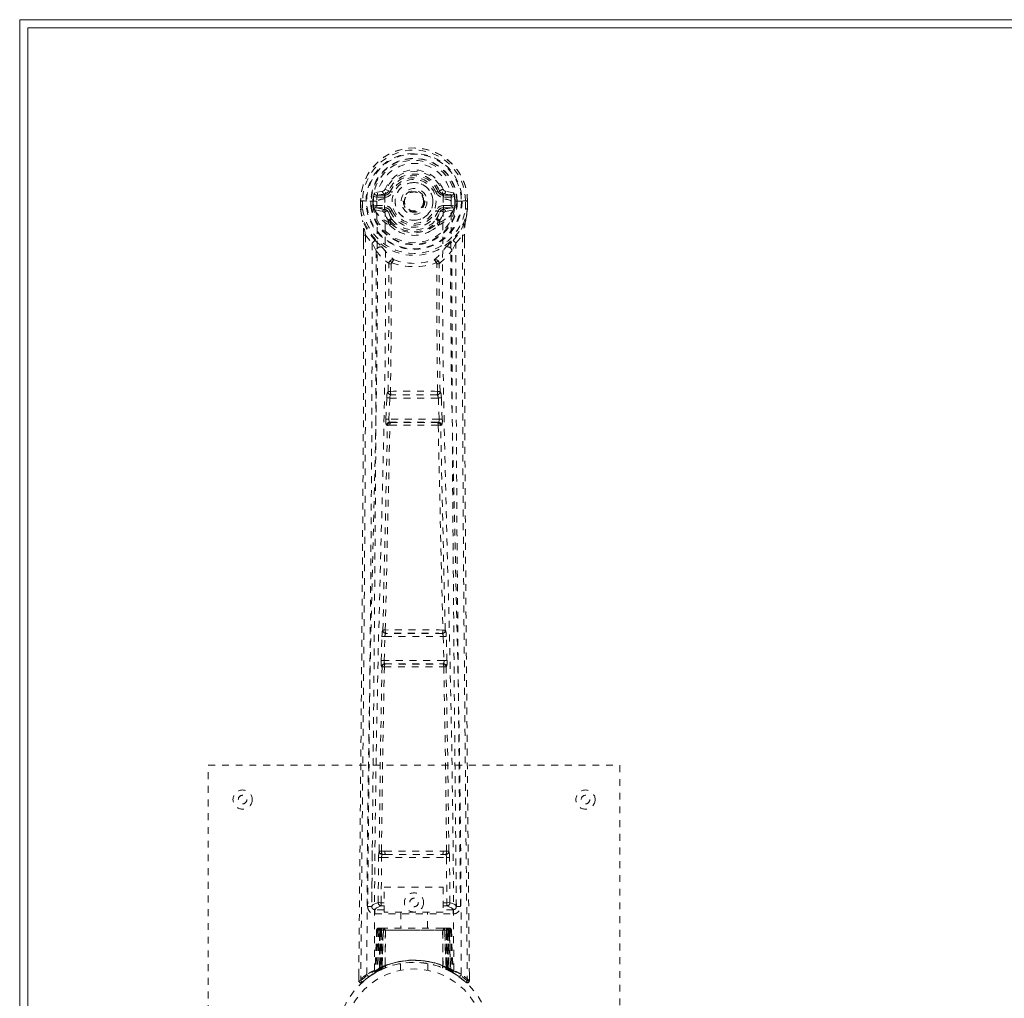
# Model space of a CAD drawing. Header units: inches. Extents: x 8.1 to 79.6, y 20.8 to 50.5.
# Tile 2 of 6: x 8.1 to 22.4, y 36.3 to 50.5. Entities that reach past the tile are written whole.
import ezdxf

# ---------------------------------------------------------------- set-up
doc = ezdxf.new("R2010")
doc.units = ezdxf.units.IN
doc.header["$MEASUREMENT"] = 0
doc.linetypes.add('SLD-Dashed', pattern=[0.075, 0.05, -0.025])
doc.linetypes.add('SLD-Solid', pattern=[0])

msp = doc.modelspace()

# ---------------------------------------------------------------- linework, layer by layer
at = {"color": 7, "linetype": 'SLD-Solid', "lineweight": 15}
for p, q in [((8.085, 20.777), (8.085, 50.527)), ((8.085, 50.527), (79.585, 50.527)), ((79.467, 50.409), (8.203, 50.409)), ((8.203, 50.409), (8.203, 20.895)), ((8.203, 50.409), (79.467, 50.409)), ((8.203, 20.895), (8.203, 50.409))]:
    msp.add_line(p, q, dxfattribs=at)
at = {"color": 7, "linetype": 'SLD-Dashed', "lineweight": 0}
for p, q in [((13.378, 48.027), (13.259, 48.003)), ((13.29, 47.967), (13.406, 47.987)), ((13.29, 47.967), (13.29, 47.937)), ((13.406, 47.967), (13.29, 47.967)), ((13.406, 47.987), (13.406, 47.967)), ((13.406, 47.937), (13.406, 47.967)), ((13.411, 48.054), (13.466, 48.031)), ((13.462, 48.023), (13.466, 48.031)), ((13.466, 48.031), (13.488, 48.021)), ((14.182, 48.021), (14.204, 48.031)), ((14.204, 48.031), (14.208, 48.022)), ((14.264, 47.987), (14.38, 47.967)), ((14.264, 47.987), (14.264, 47.967)), ((14.38, 47.967), (14.264, 47.967)), ((14.264, 47.937), (14.264, 47.967)), ((14.41, 48.003), (14.292, 48.027)), ((14.38, 47.937), (14.38, 47.967)), ((13.055, 47.883), (13.056, 47.766)), ((13.059, 47.883), (13.055, 47.883)), ((13.056, 47.884), (13.057, 47.766)), ((13.112, 47.883), (13.059, 47.883)), ((13.085, 47.882), (13.085, 47.766)), ((13.135, 47.882), (13.112, 47.883)), ((13.141, 47.882), (13.135, 47.882)), ((13.292, 47.882), (13.141, 47.882)), ((13.207, 47.809), (13.206, 47.881)), ((13.207, 47.809), (13.236, 47.811)), ((13.207, 47.809), (13.207, 47.809)), ((13.241, 47.882), (13.236, 47.882)), ((13.236, 47.882), (13.236, 47.811)), ((13.237, 47.81), (13.242, 47.791)), ((13.242, 47.804), (13.241, 47.882)), ((13.277, 47.815), (13.277, 47.785)), ((13.277, 47.815), (13.406, 47.815)), ((13.406, 47.937), (13.29, 47.937)), ((13.406, 47.815), (13.406, 47.785)), ((13.991, 47.884), (13.991, 47.876)), ((13.991, 47.876), (13.991, 47.86)), ((14.38, 47.937), (14.264, 47.937)), ((14.264, 47.815), (14.264, 47.785)), ((14.264, 47.815), (14.393, 47.815)), ((14.378, 47.883), (14.378, 47.882)), ((14.529, 47.882), (14.378, 47.882)), ((14.393, 47.785), (14.393, 47.815)), ((14.428, 47.882), (14.434, 47.882)), ((14.428, 47.804), (14.428, 47.882)), ((14.433, 47.81), (14.428, 47.791)), ((14.433, 47.811), (14.434, 47.882)), ((14.463, 47.882), (14.463, 47.809)), ((14.463, 47.882), (14.463, 47.882)), ((14.463, 47.809), (14.463, 47.809)), ((14.534, 47.882), (14.529, 47.882)), ((14.557, 47.883), (14.534, 47.882)), ((14.61, 47.883), (14.557, 47.883)), ((14.584, 47.766), (14.585, 47.882)), ((14.614, 47.883), (14.61, 47.883)), ((14.613, 47.766), (14.613, 47.884)), ((14.614, 47.883), (14.614, 47.766)), ((13.056, 47.766), (13.056, 47.762)), ((13.242, 47.791), (13.242, 47.804)), ((13.248, 47.767), (13.251, 47.763)), ((13.261, 47.752), (13.251, 47.762)), ((13.261, 47.752), (13.377, 47.731)), ((13.406, 47.76), (13.277, 47.785)), ((13.277, 47.785), (13.406, 47.785)), ((13.406, 47.76), (13.406, 47.785)), ((13.461, 47.719), (13.454, 47.73)), ((13.488, 47.73), (13.461, 47.719)), ((14.209, 47.719), (14.182, 47.73)), ((14.216, 47.73), (14.209, 47.719)), ((14.393, 47.785), (14.264, 47.76)), ((14.264, 47.76), (14.264, 47.785)), ((14.264, 47.785), (14.393, 47.785)), ((14.293, 47.731), (14.408, 47.752)), ((14.418, 47.763), (14.408, 47.752)), ((14.408, 47.752), (14.408, 47.752)), ((14.408, 47.752), (14.408, 47.752)), ((14.419, 47.763), (14.422, 47.767)), ((14.428, 47.791), (14.428, 47.804)), ((14.614, 47.762), (14.614, 47.766)), ((13.463, 47.57), (13.463, 47.593)), ((13.482, 47.525), (13.47, 47.543)), ((13.487, 47.598), (13.487, 47.575)), ((14.183, 47.575), (14.183, 47.598)), ((14.199, 47.543), (14.188, 47.525)), ((14.206, 47.57), (14.207, 47.593)), ((13.098, 47.384), (13.098, 47.282)), ((13.099, 47.383), (13.1, 47.281)), ((13.128, 47.382), (13.224, 47.267)), ((14.446, 47.267), (14.542, 47.382)), ((14.57, 47.294), (14.57, 47.383)), ((14.572, 47.384), (14.572, 47.295)), ((13.283, 47.155), (13.224, 47.267)), ((14.446, 47.267), (14.386, 47.155)), ((13.456, 45.101), (13.455, 45.101)), ((14.215, 45.101), (14.214, 45.101)), ((13.424, 44.702), (13.436, 45.011)), ((13.436, 45.011), (13.439, 45.045)), ((13.469, 44.7), (13.481, 45.009)), ((13.481, 45.009), (14.189, 45.009)), ((13.499, 45.054), (13.5, 45.054)), ((14.171, 45.054), (13.499, 45.054)), ((14.17, 45.054), (14.171, 45.054)), ((14.189, 45.009), (14.201, 44.7)), ((14.233, 45.011), (14.231, 45.045)), ((14.245, 44.702), (14.233, 45.011)), ((14.201, 44.7), (13.469, 44.7)), ((13.492, 44.651), (13.479, 44.656)), ((13.479, 44.656), (14.191, 44.656)), ((14.191, 44.656), (14.178, 44.651)), ((13.447, 44.608), (13.434, 44.612)), ((14.222, 44.608), (14.235, 44.612)), ((13.355, 41.18), (13.366, 41.533)), ((13.38, 41.623), (13.379, 41.623)), ((13.4, 41.179), (13.41, 41.531)), ((13.41, 41.531), (14.259, 41.531)), ((13.424, 41.576), (13.424, 41.576)), ((14.246, 41.576), (13.424, 41.576)), ((14.246, 41.576), (14.246, 41.576)), ((14.259, 41.531), (14.27, 41.179)), ((14.291, 41.623), (14.29, 41.623)), ((14.315, 41.18), (14.304, 41.533)), ((13.362, 41.09), (13.368, 41.087)), ((14.27, 41.179), (13.4, 41.179)), ((13.413, 41.131), (13.407, 41.134)), ((13.407, 41.134), (14.263, 41.134)), ((14.263, 41.134), (14.257, 41.131)), ((14.302, 41.087), (14.308, 41.09)), ((10.835, 31.652), (10.835, 39.652)), ((10.835, 39.652), (16.835, 39.652)), ((16.835, 39.652), (16.835, 31.652)), ((13.226, 38.409), (13.219, 37.595)), ((13.409, 38.399), (13.36, 38.398)), ((13.371, 38.352), (13.419, 38.352)), ((13.419, 38.352), (14.251, 38.352)), ((14.251, 38.352), (14.298, 38.352)), ((14.31, 38.398), (14.261, 38.399)), ((14.451, 37.595), (14.444, 38.409)), ((13.311, 37.649), (13.318, 38.309)), ((13.355, 37.648), (13.362, 38.308)), ((13.362, 38.308), (14.307, 38.308)), ((14.307, 38.308), (14.314, 37.648)), ((14.359, 37.649), (14.352, 38.309)), ((13.398, 37.875), (14.259, 37.875)), ((13.398, 37.509), (13.398, 37.875)), ((14.259, 37.875), (14.259, 37.509)), ((13.355, 37.603), (13.355, 37.648)), ((13.398, 37.648), (13.355, 37.648)), ((14.259, 37.648), (14.314, 37.648)), ((14.359, 37.649), (14.314, 37.648)), ((14.314, 37.603), (14.314, 37.648)), ((13.218, 37.592), (13.221, 37.574)), ((13.219, 37.595), (13.219, 37.594)), ((13.219, 37.594), (13.219, 37.584)), ((13.263, 37.546), (13.263, 37.486)), ((13.398, 37.546), (13.263, 37.546)), ((13.263, 37.486), (14.407, 37.486)), ((13.398, 37.603), (13.355, 37.603)), ((14.259, 37.509), (13.398, 37.509)), ((13.64, 37.509), (13.64, 37.277)), ((14.03, 37.277), (14.03, 37.509)), ((14.259, 37.603), (14.314, 37.603)), ((14.407, 37.546), (14.259, 37.546)), ((14.407, 37.486), (14.407, 37.546)), ((14.448, 37.574), (14.452, 37.592)), ((14.451, 37.594), (14.451, 37.595)), ((14.451, 37.584), (14.451, 37.594)), ((13.289, 37.248), (13.267, 36.642)), ((13.302, 37.248), (13.281, 36.65)), ((13.302, 37.248), (13.289, 37.248)), ((13.323, 37.252), (13.3, 36.658)), ((13.32, 37.248), (13.3, 36.661)), ((13.319, 37.277), (13.315, 37.276)), ((13.32, 37.277), (13.32, 37.277)), ((13.387, 37.248), (13.32, 37.248)), ((13.327, 37.248), (13.327, 36.691)), ((13.328, 37.277), (13.328, 37.275)), ((13.333, 37.277), (13.328, 37.277)), ((13.341, 37.277), (13.332, 37.277)), ((13.332, 37.248), (14.337, 37.248)), ((13.332, 36.693), (13.332, 37.248)), ((13.345, 37.277), (13.341, 37.277)), ((13.341, 36.697), (13.341, 37.248)), ((13.345, 37.248), (13.345, 36.699)), ((14.325, 37.248), (13.345, 37.248)), ((13.417, 37.277), (13.35, 37.277)), ((13.359, 37.248), (13.359, 36.706)), ((13.363, 37.248), (13.359, 37.248)), ((13.363, 37.248), (14.307, 37.248)), ((13.363, 36.707), (13.363, 37.248)), ((13.368, 36.696), (13.387, 37.248)), ((13.388, 37.248), (13.369, 36.697)), ((13.387, 37.248), (13.388, 37.248)), ((13.412, 36.725), (13.417, 37.249)), ((13.419, 37.248), (13.414, 36.726)), ((13.419, 37.248), (13.417, 37.249)), ((14.251, 37.277), (13.419, 37.277)), ((14.251, 37.248), (13.419, 37.248)), ((14.253, 37.249), (14.251, 37.248)), ((14.256, 36.726), (14.251, 37.248)), ((14.32, 37.277), (14.253, 37.277)), ((14.253, 37.249), (14.258, 36.725)), ((14.281, 37.248), (14.283, 37.248)), ((14.301, 36.697), (14.281, 37.248)), ((14.35, 37.248), (14.283, 37.248)), ((14.283, 37.248), (14.302, 36.696)), ((14.31, 37.248), (14.307, 37.248)), ((14.307, 37.248), (14.307, 36.707)), ((14.311, 36.706), (14.31, 37.248)), ((14.328, 37.277), (14.324, 37.277)), ((14.325, 36.699), (14.325, 37.248)), ((14.338, 37.277), (14.328, 37.277)), ((14.329, 37.248), (14.329, 36.697)), ((14.342, 37.277), (14.337, 37.277)), ((14.337, 37.248), (14.337, 36.693)), ((14.343, 36.691), (14.342, 37.248)), ((14.37, 36.658), (14.347, 37.252)), ((14.349, 37.277), (14.349, 37.277)), ((14.35, 37.248), (14.37, 36.661)), ((14.355, 37.276), (14.351, 37.277)), ((14.368, 37.248), (14.389, 36.65)), ((14.381, 37.248), (14.368, 37.248)), ((14.381, 37.248), (14.402, 36.642)), ((13.635, 36.759), (13.635, 36.663)), ((14.035, 36.663), (14.035, 36.759)), ((13.189, 36.576), (13.249, 36.613)), ((13.253, 36.618), (13.266, 36.625)), ((13.267, 36.642), (13.281, 36.65)), ((13.284, 36.636), (13.351, 36.67)), ((13.3, 36.661), (13.368, 36.696)), ((13.307, 36.667), (13.312, 36.666)), ((13.327, 36.691), (13.332, 36.693)), ((13.34, 36.665), (13.327, 36.691)), ((13.34, 36.665), (13.331, 36.66)), ((13.345, 36.667), (13.332, 36.693)), ((13.345, 36.667), (13.34, 36.665)), ((13.353, 36.671), (13.341, 36.697)), ((13.357, 36.673), (13.345, 36.699)), ((13.371, 36.68), (13.345, 36.667)), ((13.351, 36.67), (13.352, 36.671)), ((13.353, 36.671), (13.357, 36.673)), ((13.371, 36.68), (13.359, 36.706)), ((13.375, 36.681), (13.363, 36.707)), ((13.369, 36.697), (13.368, 36.696)), ((13.412, 36.725), (13.414, 36.726)), ((13.415, 36.698), (13.418, 36.699)), ((14.252, 36.699), (14.255, 36.698)), ((14.256, 36.726), (14.258, 36.725)), ((14.307, 36.707), (14.295, 36.681)), ((14.299, 36.68), (14.295, 36.681)), ((14.311, 36.706), (14.299, 36.68)), ((14.302, 36.696), (14.301, 36.697)), ((14.302, 36.696), (14.37, 36.661)), ((14.325, 36.699), (14.313, 36.673)), ((14.313, 36.673), (14.317, 36.671)), ((14.329, 36.697), (14.317, 36.671)), ((14.317, 36.671), (14.319, 36.67)), ((14.319, 36.67), (14.385, 36.636)), ((14.337, 36.693), (14.325, 36.667)), ((14.33, 36.665), (14.325, 36.667)), ((14.343, 36.691), (14.33, 36.665)), ((14.337, 36.693), (14.343, 36.691)), ((14.389, 36.65), (14.402, 36.642)), ((14.403, 36.625), (14.417, 36.618)), ((13.029, 36.596), (13.028, 36.511)), ((13.028, 36.51), (13.058, 36.51)), ((13.078, 36.488), (13.179, 36.569)), ((14.642, 36.511), (14.641, 36.595))]:
    msp.add_line(p, q, dxfattribs=at)
at = {"color": 7, "linetype": 'SLD-Dashed', "lineweight": 0, "flags": 128}
for points in [[(13.409, 47.912), (13.415, 47.99), (13.437, 48.066), (13.477, 48.136), (13.53, 48.197), (13.596, 48.246), (13.671, 48.283), (13.751, 48.305), (13.835, 48.312), (13.918, 48.305), (13.999, 48.283), (14.074, 48.246), (14.139, 48.197), (14.193, 48.136), (14.232, 48.066), (14.255, 47.99), (14.26, 47.912)], [(13.29, 47.937), (13.266, 47.941), (13.247, 47.954)], [(13.516, 48.01), (13.511, 48.012), (13.505, 48.014), (13.501, 48.016), (13.497, 48.018), (13.493, 48.019), (13.491, 48.02), (13.489, 48.021), (13.488, 48.021)], [(14.154, 48.01), (14.159, 48.012), (14.164, 48.014), (14.169, 48.016), (14.173, 48.018), (14.177, 48.019), (14.179, 48.02), (14.181, 48.021), (14.182, 48.021)], [(14.423, 47.954), (14.403, 47.941), (14.38, 47.937)], [(13.055, 47.883), (13.055, 47.883), (13.056, 47.883), (13.058, 47.883), (13.062, 47.882), (13.067, 47.882), (13.072, 47.882), (13.078, 47.882), (13.085, 47.882)], [(13.147, 36.604), (13.152, 38.195), (13.171, 39.784), (13.201, 41.37), (13.239, 42.953), (13.269, 44.193), (13.292, 45.429), (13.302, 46.659), (13.292, 47.882)], [(13.237, 47.81), (13.236, 47.811), (13.236, 47.811)], [(13.242, 47.804), (13.258, 47.812), (13.277, 47.815)], [(13.256, 36.66), (13.262, 38.246), (13.283, 39.831), (13.315, 41.413), (13.356, 42.992), (13.388, 44.229), (13.412, 45.462), (13.421, 46.691), (13.409, 47.912)], [(14.414, 36.66), (14.407, 38.246), (14.387, 39.831), (14.354, 41.413), (14.314, 42.992), (14.282, 44.229), (14.258, 45.462), (14.248, 46.691), (14.26, 47.912)], [(14.523, 36.604), (14.517, 38.195), (14.499, 39.784), (14.468, 41.37), (14.431, 42.953), (14.401, 44.193), (14.378, 45.429), (14.368, 46.659), (14.378, 47.882)], [(14.393, 47.815), (14.411, 47.812), (14.428, 47.804)], [(14.463, 47.809), (14.453, 47.81), (14.444, 47.81), (14.437, 47.811), (14.433, 47.811)], [(14.433, 47.811), (14.433, 47.811), (14.433, 47.81)], [(14.434, 47.882), (14.437, 47.882), (14.444, 47.882), (14.453, 47.882), (14.463, 47.882)], [(14.585, 47.882), (14.591, 47.882), (14.597, 47.882), (14.603, 47.882), (14.608, 47.882), (14.611, 47.883), (14.614, 47.883), (14.615, 47.883), (14.614, 47.883)], [(13.085, 47.766), (13.079, 47.766), (13.073, 47.766), (13.067, 47.766), (13.063, 47.766), (13.059, 47.766), (13.056, 47.766), (13.055, 47.766), (13.056, 47.766)], [(13.056, 47.766), (13.068, 47.671), (13.084, 47.596)], [(13.056, 47.762), (13.057, 47.762), (13.059, 47.762), (13.062, 47.763), (13.065, 47.763), (13.07, 47.764), (13.075, 47.765), (13.08, 47.765), (13.085, 47.766)], [(13.056, 47.762), (13.068, 47.674), (13.086, 47.585)], [(13.404, 47.708), (13.391, 47.725), (13.377, 47.731)], [(13.463, 47.593), (13.432, 47.643), (13.404, 47.708)], [(13.461, 47.719), (13.487, 47.658), (13.515, 47.611)], [(13.516, 47.742), (13.511, 47.74), (13.505, 47.738), (13.501, 47.736), (13.497, 47.734), (13.493, 47.732), (13.491, 47.731), (13.489, 47.731), (13.488, 47.73)], [(14.154, 47.742), (14.159, 47.74), (14.164, 47.738), (14.169, 47.736), (14.173, 47.734), (14.177, 47.732), (14.179, 47.731), (14.181, 47.731), (14.182, 47.73)], [(14.207, 47.593), (14.237, 47.643), (14.266, 47.708)], [(14.266, 47.708), (14.279, 47.725), (14.293, 47.731)], [(14.614, 47.766), (14.614, 47.766), (14.613, 47.766), (14.611, 47.766), (14.607, 47.766), (14.602, 47.766), (14.597, 47.766), (14.591, 47.766), (14.584, 47.766)], [(14.614, 47.762), (14.613, 47.762), (14.611, 47.762), (14.608, 47.763), (14.604, 47.763), (14.6, 47.764), (14.595, 47.765), (14.59, 47.765), (14.584, 47.766)], [(14.584, 47.585), (14.6, 47.663), (14.614, 47.762)], [(14.614, 47.766), (14.601, 47.671), (14.585, 47.596)], [(13.084, 47.596), (13.084, 47.59), (13.086, 47.585)], [(13.266, 47.307), (13.166, 47.43), (13.086, 47.585)], [(13.482, 47.525), (13.557, 47.466), (13.608, 47.439)], [(14.062, 47.439), (14.113, 47.466), (14.188, 47.525)], [(14.403, 47.307), (14.504, 47.431), (14.584, 47.585)], [(14.584, 47.585), (14.585, 47.59), (14.585, 47.596)], [(13.128, 47.382), (13.129, 46.568), (13.129, 45.72), (13.126, 44.836), (13.122, 44.034), (13.12, 43.516), (13.116, 42.974), (13.112, 42.408), (13.107, 41.844), (13.103, 41.356), (13.098, 40.709), (13.091, 40.021), (13.084, 39.292), (13.078, 38.615), (13.058, 36.51)], [(13.098, 47.384), (13.098, 47.383), (13.099, 47.383), (13.101, 47.383), (13.105, 47.383), (13.11, 47.382), (13.116, 47.382), (13.122, 47.382), (13.128, 47.382)], [(14.542, 47.382), (14.541, 46.644), (14.541, 45.864), (14.543, 45.041), (14.547, 44.175), (14.551, 43.379), (14.557, 42.549), (14.558, 42.358), (14.56, 42.166), (14.561, 41.972), (14.562, 41.839), (14.563, 41.709), (14.565, 41.573), (14.566, 41.432), (14.57, 40.979), (14.574, 40.474), (14.58, 39.918), (14.583, 39.567), (14.586, 39.195), (14.59, 38.792), (14.594, 38.417), (14.599, 37.926), (14.603, 37.49), (14.606, 37.109), (14.609, 36.782), (14.612, 36.51)], [(14.542, 47.382), (14.548, 47.382), (14.554, 47.382), (14.56, 47.382), (14.565, 47.383), (14.569, 47.383), (14.571, 47.383), (14.572, 47.383), (14.572, 47.384)], [(13.098, 47.282), (13.096, 44.665), (13.078, 41.949), (13.054, 39.228), (13.028, 36.51)], [(13.224, 47.267), (13.224, 46.526), (13.223, 45.755), (13.22, 44.952), (13.216, 44.186), (13.211, 43.41), (13.205, 42.634), (13.199, 41.878), (13.192, 41.153), (13.186, 40.477), (13.179, 39.721), (13.172, 39.011), (13.165, 38.314), (13.158, 37.592)], [(14.512, 37.592), (14.508, 37.968), (14.504, 38.397), (14.499, 38.867), (14.495, 39.291), (14.493, 39.514), (14.491, 39.737), (14.489, 39.959), (14.486, 40.212), (14.484, 40.467), (14.482, 40.714), (14.477, 41.218), (14.473, 41.685), (14.469, 42.117), (14.465, 42.54), (14.461, 43.03), (14.456, 43.871), (14.451, 44.719), (14.447, 45.596), (14.446, 46.451), (14.446, 47.267)], [(14.572, 47.295), (14.574, 44.666), (14.591, 41.948), (14.616, 39.229), (14.642, 36.51)], [(13.283, 47.155), (13.275, 43.968), (13.249, 40.78), (13.218, 37.592)], [(13.283, 47.155), (13.367, 47.057), (13.465, 46.97)], [(13.362, 47.219), (13.371, 47.21), (13.376, 47.204)], [(14.205, 46.97), (14.302, 47.057), (14.386, 47.155)], [(14.293, 47.204), (14.299, 47.21), (14.308, 47.219)], [(14.452, 37.592), (14.421, 40.78), (14.395, 43.968), (14.386, 47.155)], [(13.456, 45.101), (13.466, 46.033), (13.467, 46.962)], [(13.513, 46.979), (13.508, 46.989), (13.501, 46.995), (13.493, 46.999), (13.485, 46.999), (13.478, 46.996), (13.471, 46.99), (13.467, 46.981), (13.465, 46.97)], [(13.503, 46.969), (13.502, 46.039), (13.492, 45.106)], [(13.513, 46.979), (13.506, 46.975), (13.504, 46.972), (13.503, 46.971), (13.503, 46.969)], [(14.205, 46.97), (14.203, 46.981), (14.198, 46.99), (14.192, 46.996), (14.184, 46.999), (14.176, 46.999), (14.168, 46.995), (14.162, 46.989), (14.157, 46.979)], [(14.167, 46.969), (14.167, 46.971), (14.166, 46.972), (14.163, 46.975), (14.157, 46.979)], [(14.178, 45.106), (14.167, 46.039), (14.167, 46.969)], [(14.214, 45.101), (14.203, 46.033), (14.202, 46.962)], [(13.436, 45.011), (13.441, 45.011), (13.452, 45.01), (13.466, 45.01), (13.481, 45.009)], [(13.481, 45.009), (13.482, 45.018), (13.483, 45.026), (13.488, 45.041), (13.493, 45.05), (13.496, 45.053), (13.498, 45.054), (13.499, 45.054)], [(14.189, 45.009), (14.197, 45.01), (14.204, 45.01), (14.212, 45.01), (14.218, 45.01), (14.224, 45.011), (14.228, 45.011), (14.231, 45.011), (14.233, 45.011)], [(13.424, 44.702), (13.426, 44.702), (13.429, 44.702), (13.434, 44.702), (13.44, 44.702), (13.446, 44.701), (13.453, 44.701), (13.461, 44.701), (13.469, 44.7)], [(13.479, 44.656), (13.474, 44.66), (13.47, 44.669), (13.468, 44.684), (13.468, 44.692), (13.469, 44.7)], [(14.201, 44.7), (14.201, 44.692), (14.201, 44.684), (14.199, 44.669), (14.196, 44.66), (14.191, 44.656)], [(14.201, 44.7), (14.209, 44.701), (14.217, 44.701), (14.224, 44.701), (14.23, 44.702), (14.236, 44.702), (14.24, 44.702), (14.243, 44.702), (14.245, 44.702)], [(13.38, 41.623), (13.415, 43.118), (13.447, 44.608)], [(13.414, 41.625), (13.45, 43.121), (13.483, 44.613)], [(14.187, 44.613), (14.22, 43.121), (14.256, 41.625)], [(14.29, 41.623), (14.255, 43.118), (14.222, 44.608)], [(13.366, 41.533), (13.368, 41.566), (13.368, 41.568)], [(13.366, 41.533), (13.367, 41.533), (13.37, 41.532), (13.375, 41.532), (13.38, 41.532), (13.387, 41.532), (13.394, 41.532), (13.402, 41.531), (13.41, 41.531)], [(13.384, 41.603), (13.383, 41.605), (13.38, 41.623)], [(14.259, 41.531), (14.267, 41.531), (14.275, 41.532), (14.283, 41.532), (14.289, 41.532), (14.295, 41.532), (14.299, 41.532), (14.302, 41.533), (14.304, 41.533)], [(14.304, 41.533), (14.302, 41.566), (14.302, 41.568)], [(13.327, 38.397), (13.343, 39.743), (13.368, 41.087)], [(13.355, 41.18), (13.357, 41.18), (13.36, 41.18), (13.364, 41.18), (13.37, 41.179), (13.376, 41.179), (13.384, 41.179), (13.391, 41.179), (13.4, 41.179)], [(13.36, 38.398), (13.377, 39.745), (13.402, 41.09)], [(14.268, 41.09), (14.293, 39.745), (14.31, 38.398)], [(14.27, 41.179), (14.278, 41.179), (14.286, 41.179), (14.294, 41.179), (14.3, 41.179), (14.306, 41.18), (14.31, 41.18), (14.313, 41.18), (14.315, 41.18)], [(14.343, 38.397), (14.326, 39.743), (14.302, 41.087)], [(13.371, 38.352), (13.354, 38.356), (13.344, 38.364)], [(13.409, 38.399), (13.62, 38.399), (13.835, 38.399), (14.049, 38.399), (14.261, 38.399)], [(13.419, 38.352), (13.623, 38.353), (13.829, 38.353), (14.041, 38.353), (14.251, 38.352)], [(13.318, 38.309), (13.322, 38.309), (13.332, 38.309), (13.347, 38.308), (13.362, 38.308)], [(14.307, 38.308), (14.323, 38.308), (14.337, 38.309), (14.348, 38.309), (14.352, 38.309)], [(13.311, 37.649), (13.241, 37.62), (13.22, 37.594)], [(13.311, 37.649), (13.315, 37.649), (13.325, 37.649), (13.339, 37.648), (13.355, 37.648)], [(14.452, 37.592), (14.428, 37.62), (14.359, 37.649)], [(13.263, 37.546), (13.286, 37.575), (13.355, 37.603)], [(14.314, 37.603), (14.383, 37.575), (14.407, 37.546)], [(13.289, 37.248), (13.291, 37.248), (13.3, 37.248), (13.312, 37.248), (13.327, 37.248)], [(13.341, 37.248), (13.326, 37.248), (13.314, 37.248), (13.305, 37.248), (13.302, 37.248)], [(13.32, 37.248), (13.32, 37.248), (13.322, 37.248), (13.326, 37.248), (13.331, 37.248), (13.337, 37.248), (13.344, 37.248), (13.351, 37.248), (13.359, 37.248)], [(13.341, 37.275), (13.337, 37.276), (13.335, 37.276), (13.334, 37.277), (13.334, 37.277)], [(13.398, 37.267), (13.392, 37.258), (13.388, 37.248)], [(13.417, 37.249), (13.402, 37.263), (13.398, 37.267)], [(14.253, 37.249), (14.268, 37.263), (14.271, 37.267)], [(14.281, 37.248), (14.278, 37.258), (14.271, 37.267)], [(14.31, 37.248), (14.318, 37.248), (14.326, 37.248), (14.333, 37.248), (14.339, 37.248), (14.344, 37.248), (14.347, 37.248), (14.349, 37.248), (14.35, 37.248)], [(14.321, 37.277), (14.319, 37.277), (14.318, 37.277)], [(14.336, 37.277), (14.336, 37.277), (14.335, 37.276), (14.332, 37.276), (14.328, 37.275)], [(14.368, 37.248), (14.364, 37.248), (14.356, 37.248), (14.343, 37.248), (14.329, 37.248)], [(14.342, 37.248), (14.357, 37.248), (14.37, 37.248), (14.378, 37.248), (14.381, 37.248)], [(14.35, 37.248), (14.349, 37.255), (14.348, 37.257)], [(14.369, 36.645), (14.363, 36.648), (14.33, 36.665)], [(14.371, 36.653), (14.37, 36.659), (14.37, 36.661)], [(14.409, 36.625), (14.402, 36.636), (14.398, 36.65)], [(14.402, 36.636), (14.401, 36.642), (14.401, 36.643)], [(13.031, 36.511), (13.033, 36.503), (13.036, 36.495), (13.041, 36.489), (13.048, 36.484), (13.055, 36.481), (13.062, 36.48), (13.07, 36.482), (13.076, 36.486)], [(14.612, 36.51), (14.604, 36.501), (14.597, 36.494), (14.593, 36.489), (14.592, 36.488)], [(14.593, 36.49), (14.6, 36.486), (14.608, 36.484), (14.617, 36.483), (14.625, 36.485), (14.631, 36.488), (14.637, 36.494), (14.64, 36.5), (14.641, 36.508)], [(14.642, 36.51), (14.641, 36.511), (14.639, 36.51), (14.633, 36.51), (14.623, 36.51), (14.617, 36.51), (14.612, 36.51)]]:
    msp.add_lwpolyline(points, dxfattribs=at)
at = {"color": 7, "linetype": 'SLD-Dashed', "lineweight": 0}
for centre, radius in [((13.835, 47.876), 0.7), ((13.835, 47.876), 0.69), ((13.835, 47.876), 0.623), ((13.835, 47.876), 0.32), ((13.835, 47.876), 0.275), ((13.835, 47.876), 0.188), ((13.835, 47.876), 0.157), ((13.835, 47.876), 0.142), ((13.835, 47.876), 0.14), ((13.835, 47.876), 0.138), ((11.335, 39.152), 0.14), ((11.335, 39.152), 0.0625), ((16.335, 39.152), 0.14), ((16.335, 39.152), 0.0625), ((13.835, 37.652), 0.14), ((13.835, 37.652), 0.0625), ((13.835, 35.652), 1.125), ((13.835, 35.652), 1.03)]:
    msp.add_circle(centre, radius, dxfattribs=at)
for centre, radius, start, end in [((13.835, 47.876), 0.78, 0, 179.4852), ((13.835, 47.876), 0.78, 0.5288, 179.4712), ((13.835, 47.876), 0.75, 0.4563, 179.5437), ((13.835, 47.876), 0.629, 0.5445, 179.4555), ((13.835, 47.876), 0.599, 0.5443, 179.4557), ((13.835, 47.888), 0.543, 359.3662, 180.6338), ((13.835, 47.876), 0.459, 22.774, 157.226), ((13.835, 47.876), 0.4, 22.774, 157.226), ((13.835, 47.876), 0.376, 22.774, 157.226), ((13.835, 47.876), 0.346, 22.7741, 157.2259), ((13.835, 47.876), 0.275, 89.9999, 270.0001), ((13.835, 47.876), 0.275, 269.9999, 90.0001), ((13.835, 47.876), 0.593, 172.3909, 179.4476), ((13.451, 47.927), 0.206, 158.3438, 172.3405), ((13.289, 47.997), 0.0299, 167.8899, 271.9542), ((13.407, 48.017), 0.0301, 162.3526, 268.5743), ((13.369, 48.071), 0.0455, 281.3419, 337.4811), ((13.4, 48.059), 0.0715, 274.7804, 329.7613), ((13.406, 48.056), 0.089, 270, 337.226), ((13.406, 48.056), 0.119, 270.0019, 337.2237), ((14.264, 48.056), 0.119, 202.7739, 269.9994), ((14.264, 48.056), 0.089, 202.774, 270), ((13.688, 49.336), 1.403, 291.5627, 293.9859), ((14.27, 48.058), 0.0714, 210.3106, 265.2503), ((14.3, 48.071), 0.0455, 202.5327, 258.6443), ((14.263, 48.017), 0.0301, 271.4549, 17.6182), ((14.381, 47.997), 0.0299, 268.0458, 12.1101), ((14.219, 47.927), 0.206, 7.6591, 21.6573), ((13.835, 47.876), 0.593, 0.5524, 7.6091), ((13.229, 48.754), 0.872, 268.4823, 270.4289), ((13.835, 47.876), 0.632, 186.0642, 353.9358), ((13.835, 47.876), 0.602, 186.2697, 353.7303), ((13.408, 47.671), 0.242, 89.7361, 118.8245), ((13.406, 47.696), 0.119, 22.7758, 89.9986), ((14.264, 47.696), 0.119, 90, 157.2267), ((14.26, 47.663), 0.249, 61.7061, 89.8615), ((13.085, 47.766), 0.03, 180.2178, 185.2738), ((13.835, 47.876), 0.787, 188.3239, 351.6761), ((13.835, 47.876), 0.758, 188.3239, 351.6761), ((13.326, 47.799), 0.0843, 185.3996, 202.6161), ((13.276, 47.754), 0.0306, 89.0451, 156.1656), ((13.703, 47.971), 0.497, 204.8152, 243.6295), ((13.641, 47.972), 0.439, 210.0691, 246.0856), ((13.407, 47.73), 0.0299, 91.0453, 179.005), ((13.435, 47.703), 0.031, 31.5895, 170.0552), ((13.406, 47.696), 0.089, 22.774, 90), ((13.404, 47.703), 0.0567, 28.2343, 87.974), ((13.835, 47.876), 0.376, 202.774, 337.226), ((13.835, 47.876), 0.346, 202.7741, 337.2259), ((13.835, 47.876), 0.156, 245.1542, 290.0596), ((13.77, 47.872), 0.465, 325.8354, 340.797), ((14.264, 47.696), 0.089, 90, 157.226), ((13.971, 47.966), 0.491, 296.1265, 335.5135), ((14.028, 47.972), 0.44, 293.9343, 329.9021), ((14.235, 47.703), 0.031, 10.1654, 148.1969), ((14.266, 47.704), 0.0565, 91.9577, 151.5636), ((14.263, 47.73), 0.0299, 0.9969, 88.9527), ((14.394, 47.754), 0.0306, 23.8344, 90.9549), ((14.314, 47.807), 0.115, 339.6786, 352.3057), ((11.897, 47.412), 1.202, 358.6564, 8.815), ((9.505, 46.743), 3.679, 10.0119, 13.2364), ((13.493, 47.59), 0.0305, 43.9333, 174.3687), ((13.485, 47.547), 0.0505, 88.2755, 115.7434), ((13.485, 47.525), 0.0506, 88.2464, 115.6864), ((13.508, 47.566), 0.0444, 175.0205, 212.6915), ((13.522, 47.52), 0.0404, 127.2209, 172.6945), ((13.515, 47.574), 0.0371, 89.2781, 139.8308), ((13.835, 47.887), 0.453, 219.7481, 320.2511), ((13.52, 47.576), 0.0327, 181.6578, 227.8118), ((13.835, 47.913), 0.494, 226.9722, 313.0278), ((13.835, 47.87), 0.411, 219.0113, 320.9887), ((14.176, 47.59), 0.0305, 5.6294, 136.0671), ((14.155, 47.574), 0.0371, 40.1667, 90.7248), ((14.15, 47.576), 0.0326, 312.1724, 358.358), ((14.148, 47.52), 0.0404, 7.2992, 52.7779), ((14.185, 47.547), 0.0504, 64.2098, 91.7658), ((14.184, 47.525), 0.0506, 64.3242, 91.743), ((14.162, 47.566), 0.0444, 327.401, 4.9869), ((18.164, 46.743), 3.678, 166.7624, 169.9881), ((15.773, 47.412), 1.202, 171.1859, 181.3441), ((13.835, 47.857), 0.476, 241.472, 298.5271), ((13.686, 46.82), 0.643, 130.7382, 135.9149), ((14.81, 48.882), 2.205, 225.5695, 228.9406), ((12.861, 48.88), 2.203, 311.0574, 314.4322), ((13.983, 46.819), 0.644, 44.0867, 49.26), ((13.344, 47.152), 0.0608, 58.0294, 177.6204), ((14.103, 47.713), 0.887, 215.0285, 230.8707), ((13.567, 47.713), 0.888, 309.1315, 324.97), ((14.326, 47.152), 0.0608, 2.3828, 121.9708), ((13.526, 46.966), 0.0608, 73.4556, 176.3339), ((13.453, 46.963), 0.0143, 356.6437, 32.4488), ((13.499, 46.889), 0.0794, 87.4885, 113.9498), ((13.59, 46.961), 0.0786, 126.2624, 166.6727), ((13.835, 47.89), 0.965, 250.5266, 289.4745), ((13.835, 47.817), 0.844, 249.7728, 290.2273), ((14.144, 46.966), 0.0608, 3.6661, 106.5444), ((14.08, 46.961), 0.0786, 13.3273, 53.7376), ((14.17, 46.889), 0.0795, 66.0529, 92.5089), ((14.217, 46.963), 0.0143, 147.5731, 183.3344), ((13.532, 45.049), 0.0933, 145.8684, 182.4652), ((13.5, 45.099), 0.0451, 177.8592, 268.9572), ((13.486, 45.017), 0.0889, 86.1825, 109.6193), ((13.501, 45.1), 0.0451, 177.8516, 268.9539), ((13.578, 45.094), 0.0873, 171.8105, 206.8108), ((13.835, 12.384), 32.724, 89.399, 90.6009), ((14.092, 45.094), 0.0873, 333.1919, 8.1917), ((14.169, 45.1), 0.0451, 271.0472, 2.1503), ((14.17, 45.099), 0.0451, 271.0428, 2.1408), ((14.184, 45.018), 0.088, 70.2476, 93.9506), ((14.138, 45.049), 0.0933, 357.5408, 34.1265), ((13.835, 11.673), 33.383, 89.4253, 90.5747), ((14.13, 45.011), 0.0588, 357.8396, 46.6323), ((13.587, 44.675), 0.165, 170.5911, 202.3692), ((13.48, 44.61), 0.0451, 90.8656, 177.5117), ((13.492, 44.606), 0.0451, 90.8943, 177.3999), ((13.543, 44.619), 0.0608, 148.3038, 186.2193), ((13.835, 77.531), 32.881, 269.4018, 270.5982), ((14.177, 44.606), 0.0451, 2.6011, 89.1047), ((14.126, 44.619), 0.0612, 353.9391, 31.5379), ((14.19, 44.61), 0.0451, 2.4883, 89.1344), ((14.083, 44.675), 0.165, 337.6289, 9.4108), ((13.476, 44.521), 0.0919, 86.0216, 108.5463), ((13.835, 81.632), 37.02, 269.4551, 270.5446), ((14.193, 44.521), 0.092, 71.4678, 93.9861), ((13.486, 41.572), 0.118, 154.6474, 182.0156), ((13.424, 41.621), 0.0451, 178.3741, 269.3681), ((13.406, 41.501), 0.125, 86.4437, 102.2366), ((13.424, 41.62), 0.0433, 202.7746, 270.2239), ((13.473, 41.537), 0.0626, 141.5425, 185.5154), ((13.483, 41.614), 0.0697, 170.9135, 213.0678), ((13.835, 8.058), 33.57, 89.2813, 90.7188), ((13.835, 8.229), 33.35, 89.2944, 90.7056), ((14.187, 41.614), 0.0697, 326.9322, 9.0865), ((14.245, 41.621), 0.0451, 270.6354, 1.6283), ((14.246, 41.621), 0.0451, 270.6319, 1.6259), ((14.197, 41.537), 0.0626, 354.4826, 38.4595), ((14.264, 41.502), 0.123, 77.6582, 93.6615), ((14.184, 41.572), 0.118, 357.9947, 25.3579), ((13.575, 41.152), 0.222, 172.8805, 196.3582), ((13.407, 41.088), 0.0451, 90.5581, 178.0574), ((13.413, 41.086), 0.0451, 90.5785, 178.0288), ((13.394, 40.954), 0.136, 86.7382, 101.1131), ((13.458, 41.165), 0.0601, 166.8976, 211.3995), ((13.458, 41.097), 0.0567, 143.379, 187.5231), ((13.835, 77.221), 36.134, 269.3135, 270.6865), ((13.835, 74.16), 33.032, 269.2676, 270.7324), ((14.257, 41.086), 0.0451, 1.9695, 89.4232), ((14.211, 41.097), 0.057, 352.6155, 36.4823), ((14.212, 41.165), 0.0601, 328.6063, 13.0908), ((14.262, 41.088), 0.0451, 1.9426, 89.4419), ((14.276, 40.954), 0.136, 78.8635, 93.2828), ((14.095, 41.152), 0.222, 343.6402, 7.1211), ((13.607, 38.322), 0.289, 164.9821, 182.646), ((13.353, 38.14), 0.258, 88.4484, 95.7724), ((13.366, 38.395), 0.0384, 177.0821, 235.3579), ((13.436, 38.392), 0.0756, 175.3491, 211.8377), ((13.439, 38.316), 0.0773, 151.6218, 185.4605), ((13.473, 38.389), 0.0652, 170.5378, 213.5536), ((14.196, 38.389), 0.0652, 326.4272, 9.4399), ((14.235, 38.392), 0.075, 328.008, 4.804), ((14.297, 38.398), 0.0456, 271.9223, 359.0049), ((14.23, 38.316), 0.0772, 354.5299, 28.3927), ((14.317, 38.141), 0.258, 84.2212, 91.558), ((14.063, 38.322), 0.289, 357.3498, 15.0252), ((13.356, 37.648), 0.0451, 179.6212, 269.5708), ((14.314, 37.648), 0.0451, 270.428, 0.3557), ((13.2, 40.457), 2.865, 269.1596, 270.3595), ((13.263, 37.591), 0.105, 179.3652, 270.0816), ((13.263, 37.591), 0.045, 202.0146, 269.9761), ((14.407, 37.591), 0.105, 269.913, 0.6402), ((14.407, 37.591), 0.045, 270.0239, 337.9854), ((14.469, 40.461), 2.87, 269.642, 270.8399), ((13.318, 37.247), 0.03, 90.0043, 178.0067), ((13.32, 37.246), 0.0305, 110.7066, 177.6478), ((13.332, 37.247), 0.03, 113.5134, 178.0078), ((13.332, 37.245), 0.0315, 89.3124, 122.3651), ((13.35, 37.247), 0.03, 90.064, 178.0682), ((13.355, 37.242), 0.0353, 81.8089, 170.6818), ((13.349, 37.392), 0.118, 255.8911, 259.5737), ((13.739, 37.255), 0.407, 176.9213, 180.9985), ((14.202, 37.251), 0.862, 178.4317, 180.2122), ((13.77, 37.255), 0.425, 177.0449, 180.9492), ((13.801, 37.255), 0.442, 177.1611, 180.9166), ((13.802, 37.255), 0.439, 177.1536, 180.9333), ((13.417, 37.247), 0.0299, 90.1887, 178.2046), ((13.419, 37.25), 0.0266, 90.7893, 141.4616), ((14.251, 37.25), 0.0265, 38.372, 89.3813), ((14.253, 37.247), 0.0299, 1.8044, 89.8068), ((13.861, 37.255), 0.446, 359.0943, 2.8187), ((13.868, 37.255), 0.442, 359.0834, 2.8389), ((14.32, 37.247), 0.03, 1.9318, 89.936), ((13.902, 37.255), 0.423, 359.0445, 2.9707), ((13.907, 37.255), 0.422, 359.0352, 2.9707), ((13.928, 37.255), 0.41, 359.0066, 3.055), ((14.337, 37.245), 0.0315, 57.9488, 90.6825), ((14.322, 37.387), 0.114, 280.08, 283.9899), ((13.524, 37.251), 0.818, 359.7658, 1.6405), ((14.338, 37.247), 0.03, 1.9868, 66.5555), ((14.351, 37.247), 0.03, 1.9933, 89.9957), ((14.35, 37.246), 0.0305, 2.3657, 69.3681), ((13.835, 35.651), 1.158, 47.8714, 132.1369), ((13.835, 35.62), 1.19, 60.8801, 119.1199), ((13.835, 35.652), 1.128, 60.4733, 119.5267), ((13.835, 35.653), 1.155, 64.2142, 115.7858), ((13.835, 35.653), 1.155, 64.9105, 115.0895), ((13.835, 35.653), 1.155, 65.8865, 114.1135), ((13.835, 35.689), 1.12, 67.9256, 112.0744), ((13.82, 35.418), 1.364, 114.4492, 119.5849), ((13.835, 35.652), 1.128, 119.527, 124.6561), ((13.237, 36.643), 0.03, 301.0746, 358.014), ((13.297, 36.672), 0.0429, 197.0218, 245.8206), ((13.251, 36.651), 0.0299, 300.3064, 358.0916), ((13.69, 35.901), 0.839, 118.797, 120.3488), ((13.825, 36.018), 0.837, 126.4732, 131.7427), ((13.808, 36.043), 0.804, 125.5261, 130.9298), ((13.284, 36.793), 0.137, 269.4087, 293.5131), ((13.27, 36.662), 0.0299, 299.2498, 358.1944), ((13.814, 36.04), 0.807, 124.3645, 129.6529), ((13.316, 36.773), 0.109, 271.2437, 300.4852), ((13.338, 36.697), 0.0297, 295.5307, 358.5172), ((13.339, 36.698), 0.0297, 295.4471, 358.5199), ((13.726, 35.887), 0.868, 113.5554, 115.4822), ((13.791, 36.099), 0.732, 121.2353, 125.2467), ((13.386, 36.709), 0.031, 340.2251, 31.685), ((13.384, 36.708), 0.0345, 344.8381, 31.0383), ((14.285, 36.708), 0.0345, 148.9617, 195.1619), ((14.284, 36.709), 0.0311, 148.3265, 199.6447), ((13.878, 36.099), 0.732, 54.7535, 58.7699), ((13.833, 35.649), 1.131, 60.7889, 65.7008), ((14.33, 36.698), 0.0297, 181.4801, 244.5529), ((14.332, 36.697), 0.0297, 181.4743, 244.4778), ((13.855, 36.04), 0.807, 50.347, 55.6356), ((13.861, 36.041), 0.806, 49.0762, 54.4679), ((13.824, 35.63), 1.154, 59.924, 63.9568), ((13.846, 36.018), 0.836, 48.2543, 53.5299), ((13.918, 35.797), 0.961, 59.6214, 62.52), ((14.4, 36.662), 0.0299, 181.8109, 240.7449), ((14.4, 36.662), 0.03, 196.8818, 241.236), ((14.419, 36.651), 0.0299, 181.9084, 239.6936), ((14.373, 36.672), 0.0429, 294.1644, 342.9962), ((13.835, 35.652), 1.128, 55.3426, 60.4729), ((14.452, 36.679), 0.0707, 211.4551, 238.8967), ((14.432, 36.643), 0.03, 181.9935, 238.9178), ((13.84, 35.661), 1.117, 58.9251, 59.8132), ((13.849, 35.418), 1.364, 60.4163, 65.5496), ((13.833, 35.612), 1.206, 124.6779, 131.8743), ((13.058, 36.51), 0.03, 179.467, 312.1541), ((13.114, 36.54), 0.0636, 208.5793, 235.822), ((13.83, 35.658), 1.12, 124.6368, 132.1036), ((13.177, 36.604), 0.03, 180.2571, 304.0787), ((14.493, 36.604), 0.03, 235.9276, 359.7366), ((13.839, 35.657), 1.121, 47.8996, 55.3591), ((13.84, 35.617), 1.2, 48.1041, 55.3368), ((14.612, 36.51), 0.03, 227.847, 0.5319)]:
    msp.add_arc(centre, radius, start, end, dxfattribs=at)

doc.saveas('drawing.dxf')
